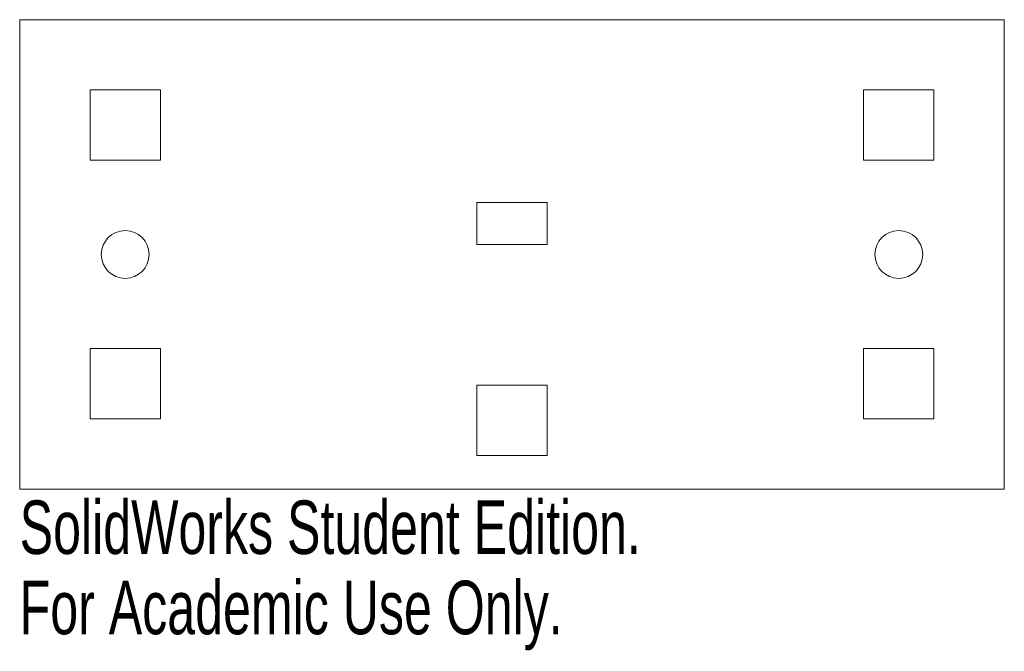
# Model space of a CAD drawing. Header units: inches. Extents: x -1.75 to 1.75, y -1.41 to 0.83.
import ezdxf

# ---------------------------------------------------------------- set-up
doc = ezdxf.new("R2010")
doc.units = ezdxf.units.IN
doc.header["$MEASUREMENT"] = 0
doc.styles.add('SLDTEXTSTYLE0', font='TXT', dxfattribs={"width": 0.7})

msp = doc.modelspace()

# ---------------------------------------------------------------- linework, layer by layer
at = {"color": 7, "linetype": 'Continuous', "lineweight": 15}
for p, q in [((1.75, 0.835), (-1.75, 0.835)), ((-1.75, 0.835), (-1.75, -0.835)), ((1.75, -0.835), (1.75, 0.835)), ((-1.5, 0.585), (-1.5, 0.335)), ((-1.25, 0.585), (-1.5, 0.585)), ((-1.25, 0.335), (-1.25, 0.585)), ((1.25, 0.585), (1.25, 0.335)), ((1.5, 0.585), (1.25, 0.585)), ((1.5, 0.335), (1.5, 0.585)), ((-1.5, 0.335), (-1.25, 0.335)), ((1.25, 0.335), (1.5, 0.335)), ((-0.125, 0.185), (-0.125, 0.035)), ((0.125, 0.185), (-0.125, 0.185)), ((0.125, 0.035), (0.125, 0.185)), ((-0.125, 0.035), (0.125, 0.035)), ((-1.5, -0.335), (-1.5, -0.585)), ((-1.25, -0.335), (-1.5, -0.335)), ((-1.25, -0.585), (-1.25, -0.335)), ((1.25, -0.335), (1.25, -0.585)), ((1.5, -0.335), (1.25, -0.335)), ((1.5, -0.585), (1.5, -0.335)), ((-0.125, -0.465), (-0.125, -0.715)), ((0.125, -0.465), (-0.125, -0.465)), ((0.125, -0.715), (0.125, -0.465)), ((-1.5, -0.585), (-1.25, -0.585)), ((1.25, -0.585), (1.5, -0.585)), ((-0.125, -0.715), (0.125, -0.715)), ((-1.75, -0.835), (1.75, -0.835))]:
    msp.add_line(p, q, dxfattribs=at)
for centre in [(-1.375, 0), (1.375, 0)]:
    msp.add_circle(centre, 0.085, dxfattribs=at)

# ---------------------------------------------------------------- texts
at = {"color": 7, "linetype": 'Continuous', "char_height": 0.1903, "attachment_point": 1, "style": 'SLDTEXTSTYLE0'}
for s, insert in [('SolidWorks Student Edition.', (-1.75, -0.8751)), ('For Academic Use Only.', (-1.75, -1.1606))]:
    msp.add_mtext(s, dxfattribs=dict(at, insert=insert))

doc.saveas('drawing.dxf')
